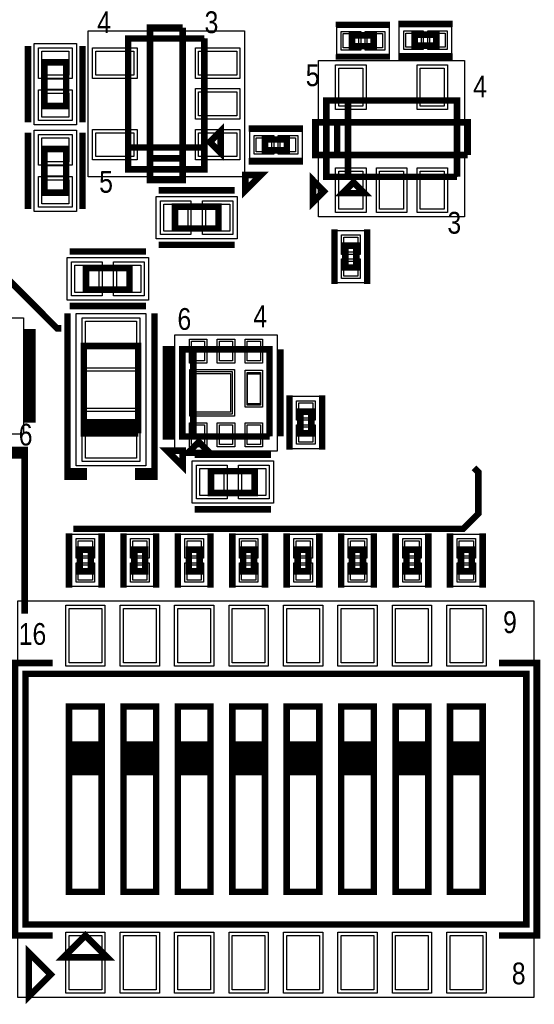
# Model space of a CAD drawing. Extents: x -10 to 137, y -26 to 192.
# Tile 68 of 78: x 63 to 75, y 118 to 141. Entities that reach past the tile are written whole.
import ezdxf

# ---------------------------------------------------------------- set-up
doc = ezdxf.new("R2010")
doc.units = 0
for name, color, linetype in [('PG_ASSEMBLY_TOP', 120, 'CONTINUOUS'), ('PG_DFA_BOUND_TOP', 95, 'CONTINUOUS'), ('PG_PASTEMASK_TOP', 212, 'CONTINUOUS'), ('PG_PLACE_BOUND_TOP', 23, 'CONTINUOUS'), ('PG_SILKSCREEN_TOP', 7, 'CONTINUOUS'), ('PIN_PASTEMASK_TOP', 212, 'CONTINUOUS'), ('PIN_SOLDERMASK_TOP', 110, 'CONTINUOUS'), ('PIN_TOP', 140, 'CONTINUOUS'), ('VKO_TOP', 243, 'CONTINUOUS')]:
    doc.layers.add(name, color=color, linetype=linetype)

msp = doc.modelspace()

# ---------------------------------------------------------------- linework, layer by layer
at = {"layer": 'PG_ASSEMBLY_TOP', "const_width": 0.1524}
for points in [[(67.317729, 140.383636), (65.539729, 140.383636), (65.539729, 137.335636), (67.317729, 137.335636), (67.317729, 137.843636), (65.539729, 137.843636)], [(65.539729, 137.843636), (67.317729, 137.843636), (67.317729, 140.383636)], [(70.762114, 140.204444), (71.270114, 140.204444), (71.270114, 140.458444), (70.762114, 140.458444), (70.762114, 140.204444)], [(72.222614, 140.216636), (72.730614, 140.216636), (72.730614, 140.470636), (72.222614, 140.470636), (72.222614, 140.216636)], [(63.586469, 139.82763), (63.586469, 138.81163), (64.094469, 138.81163), (64.094469, 139.82763), (63.586469, 139.82763)], [(73.209912, 137.160508), (73.209912, 138.938508), (70.161912, 138.938508), (70.161912, 137.160508), (70.669912, 137.160508), (70.669912, 138.938508)], [(70.669912, 138.938508), (70.669912, 137.160508), (73.209912, 137.160508)], [(67.444729, 137.970636), (67.698729, 137.716636), (67.698729, 138.224636), (67.444729, 137.970636)], [(69.242033, 138.031342), (68.734033, 138.031342), (68.734033, 137.777342), (69.242033, 137.777342), (69.242033, 138.031342)], [(63.586469, 137.807822), (63.586469, 136.791822), (64.094469, 136.791822), (64.094469, 137.807822), (63.586469, 137.807822)], [(70.796912, 137.033508), (70.542912, 136.779508), (71.050912, 136.779508), (70.796912, 137.033508)], [(67.647929, 136.462892), (66.631929, 136.462892), (66.631929, 135.954892), (67.647929, 135.954892), (67.647929, 136.462892)], [(70.608952, 135.553704), (70.608952, 135.045704), (70.862952, 135.045704), (70.862952, 135.553704), (70.608952, 135.553704)], [(65.572894, 135.03783), (64.556894, 135.03783), (64.556894, 134.52983), (65.572894, 134.52983), (65.572894, 135.03783)], [(65.775078, 131.18465), (65.775078, 133.21665), (64.505078, 133.21665), (64.505078, 131.31165)], [(68.838064, 131.10972), (68.838064, 133.14172), (66.806064, 133.14172), (66.806064, 131.10972), (67.060064, 131.10972), (67.060064, 133.14172)], [(67.060064, 133.14172), (67.060064, 131.10972), (68.838064, 131.10972)], [(69.5579, 131.689094), (69.5579, 131.181094), (69.8119, 131.181094), (69.8119, 131.689094), (69.5579, 131.689094)], [(64.505078, 131.31165), (64.505078, 131.43865), (65.775078, 131.43865), (65.775078, 131.31165), (64.505078, 131.31165), (64.505078, 131.18465), (65.775078, 131.18465)], [(67.187064, 130.98272), (66.933064, 130.72872), (67.441064, 130.72872), (67.187064, 130.98272)], [(67.474084, 129.794), (68.490084, 129.794), (68.490084, 130.302), (67.474084, 130.302), (67.474084, 129.794)], [(64.6684, 127.965708), (64.6684, 128.473708), (64.4144, 128.473708), (64.4144, 127.965708), (64.6684, 127.965708)], [(65.9384, 127.965708), (65.9384, 128.473708), (65.6844, 128.473708), (65.6844, 127.965708), (65.9384, 127.965708)], [(67.2084, 127.965708), (67.2084, 128.473708), (66.9544, 128.473708), (66.9544, 127.965708), (67.2084, 127.965708)], [(68.4784, 127.965708), (68.4784, 128.473708), (68.2244, 128.473708), (68.2244, 127.965708), (68.4784, 127.965708)], [(69.7484, 127.965708), (69.7484, 128.473708), (69.4944, 128.473708), (69.4944, 127.965708), (69.7484, 127.965708)], [(71.0184, 127.965708), (71.0184, 128.473708), (70.7644, 128.473708), (70.7644, 127.965708), (71.0184, 127.965708)], [(72.2884, 127.965708), (72.2884, 128.473708), (72.0344, 128.473708), (72.0344, 127.965708), (72.2884, 127.965708)], [(73.5584, 127.965708), (73.5584, 128.473708), (73.3044, 128.473708), (73.3044, 127.965708), (73.5584, 127.965708)], [(63.1444, 119.7356), (74.8284, 119.7356), (74.8284, 125.5776), (63.1444, 125.5776), (63.1444, 119.7356)], [(64.1604, 124.8156), (64.9224, 124.8156), (64.9224, 120.4976), (64.1604, 120.4976), (64.1604, 123.2916), (64.9224, 123.2916), (64.9224, 123.4186), (64.1604, 123.4186), (64.1604, 123.5456), (64.9224, 123.5456), (64.9224, 123.6726), (64.1604, 123.6726), (64.1604, 123.7996), (64.9224, 123.7996), (64.9224, 123.9266), (64.1604, 123.9266), (64.1604, 123.2916), (64.1604, 124.8156)], [(65.4304, 124.8156), (66.1924, 124.8156), (66.1924, 120.4976), (65.4304, 120.4976), (65.4304, 123.2916), (66.1924, 123.2916), (66.1924, 123.4186), (65.4304, 123.4186), (65.4304, 123.5456), (66.1924, 123.5456), (66.1924, 123.6726), (65.4304, 123.6726), (65.4304, 123.7996), (66.1924, 123.7996), (66.1924, 123.9266), (65.4304, 123.9266), (65.4304, 123.2916), (65.4304, 124.8156)], [(66.7004, 124.8156), (67.4624, 124.8156), (67.4624, 120.4976), (66.7004, 120.4976), (66.7004, 123.2916), (67.4624, 123.2916), (67.4624, 123.4186), (66.7004, 123.4186), (66.7004, 123.5456), (67.4624, 123.5456), (67.4624, 123.6726), (66.7004, 123.6726), (66.7004, 123.7996), (67.4624, 123.7996), (67.4624, 123.9266), (66.7004, 123.9266), (66.7004, 123.2916), (66.7004, 124.8156)], [(67.9704, 124.8156), (68.7324, 124.8156), (68.7324, 120.4976), (67.9704, 120.4976), (67.9704, 123.2916), (68.7324, 123.2916), (68.7324, 123.4186), (67.9704, 123.4186), (67.9704, 123.5456), (68.7324, 123.5456), (68.7324, 123.6726), (67.9704, 123.6726), (67.9704, 123.7996), (68.7324, 123.7996), (68.7324, 123.9266), (67.9704, 123.9266), (67.9704, 123.2916), (67.9704, 124.8156)], [(69.2404, 124.8156), (70.0024, 124.8156), (70.0024, 120.4976), (69.2404, 120.4976), (69.2404, 123.2916), (70.0024, 123.2916), (70.0024, 123.4186), (69.2404, 123.4186), (69.2404, 123.5456), (70.0024, 123.5456), (70.0024, 123.6726), (69.2404, 123.6726), (69.2404, 123.7996), (70.0024, 123.7996), (70.0024, 123.9266), (69.2404, 123.9266), (69.2404, 123.2916), (69.2404, 124.8156)], [(70.5104, 124.8156), (71.2724, 124.8156), (71.2724, 120.4976), (70.5104, 120.4976), (70.5104, 123.2916), (71.2724, 123.2916), (71.2724, 123.4186), (70.5104, 123.4186), (70.5104, 123.5456), (71.2724, 123.5456), (71.2724, 123.6726), (70.5104, 123.6726), (70.5104, 123.7996), (71.2724, 123.7996), (71.2724, 123.9266), (70.5104, 123.9266), (70.5104, 123.2916), (70.5104, 124.8156)], [(71.7804, 124.8156), (72.5424, 124.8156), (72.5424, 120.4976), (71.7804, 120.4976), (71.7804, 123.2916), (72.5424, 123.2916), (72.5424, 123.4186), (71.7804, 123.4186), (71.7804, 123.5456), (72.5424, 123.5456), (72.5424, 123.6726), (71.7804, 123.6726), (71.7804, 123.7996), (72.5424, 123.7996), (72.5424, 123.9266), (71.7804, 123.9266), (71.7804, 123.2916), (71.7804, 124.8156)], [(73.0504, 124.8156), (73.8124, 124.8156), (73.8124, 120.4976), (73.0504, 120.4976), (73.0504, 123.2916), (73.8124, 123.2916), (73.8124, 123.4186), (73.0504, 123.4186), (73.0504, 123.5456), (73.8124, 123.5456), (73.8124, 123.6726), (73.0504, 123.6726), (73.0504, 123.7996), (73.8124, 123.7996), (73.8124, 123.9266), (73.0504, 123.9266), (73.0504, 123.2916), (73.0504, 124.8156)], [(64.5414, 119.4816), (64.0334, 118.9736), (65.0494, 118.9736), (64.5414, 119.4816)]]:
    msp.add_lwpolyline(points, dxfattribs=at)
at = {"layer": 'PG_DFA_BOUND_TOP'}
for points in [[(71.866506, 140.026136), (71.866506, 140.661136), (73.086722, 140.661136), (73.086722, 140.026136)], [(64.606533, 137.157836), (64.606533, 140.561436), (68.250925, 140.561436), (68.250925, 137.157836)], [(70.405915, 140.013944), (70.405915, 140.648944), (71.626313, 140.648944), (71.626313, 140.013944)], [(63.345169, 138.372464), (63.345169, 140.266796), (64.335769, 140.266796), (64.335769, 138.372464)], [(69.984112, 136.227312), (69.984112, 139.871704), (73.387712, 139.871704), (73.387712, 136.227312)], [(63.345169, 136.352656), (63.345169, 138.246988), (64.335769, 138.246988), (64.335769, 136.352656)], [(68.377925, 137.586842), (68.377925, 138.221842), (69.598141, 138.221842), (69.598141, 137.586842)], [(66.192763, 135.713592), (66.192763, 136.704192), (68.087095, 136.704192), (68.087095, 135.713592)], [(70.418452, 135.909812), (71.053452, 135.909812), (71.053452, 134.689596), (70.418452, 134.689596)], [(64.117728, 134.28853), (64.117728, 135.27913), (66.01206, 135.27913), (66.01206, 134.28853)], [(60.711842, 131.1656), (60.711842, 133.877812), (63.099442, 133.877812), (63.099442, 131.1656)], [(64.327278, 130.426714), (64.327278, 133.974586), (65.952878, 133.974586), (65.952878, 130.426714)], [(66.628264, 130.769614), (66.628264, 133.481826), (69.015864, 133.481826), (69.015864, 130.769614)], [(69.3674, 130.824986), (69.3674, 132.045202), (70.0024, 132.045202), (70.0024, 130.824986)], [(68.92925, 130.5433), (68.92925, 129.5527), (67.034918, 129.5527), (67.034918, 130.5433)], [(64.2239, 127.6096), (64.2239, 128.829816), (64.8589, 128.829816), (64.8589, 127.6096)], [(65.4939, 127.6096), (65.4939, 128.829816), (66.1289, 128.829816), (66.1289, 127.6096)], [(66.7639, 127.6096), (66.7639, 128.829816), (67.3989, 128.829816), (67.3989, 127.6096)], [(68.0339, 127.6096), (68.0339, 128.829816), (68.6689, 128.829816), (68.6689, 127.6096)], [(69.3039, 127.6096), (69.3039, 128.829816), (69.9389, 128.829816), (69.9389, 127.6096)], [(70.5739, 127.6096), (70.5739, 128.829816), (71.2089, 128.829816), (71.2089, 127.6096)], [(71.8439, 127.6096), (71.8439, 128.829816), (72.4789, 128.829816), (72.4789, 127.6096)], [(73.1139, 127.6096), (73.1139, 128.829816), (73.7489, 128.829816), (73.7489, 127.6096)], [(62.9666, 118.0338), (62.9666, 127.2794), (75.0062, 127.2794), (75.0062, 118.0338)]]:
    msp.add_lwpolyline(points, close=True, dxfattribs=at)
at = {"layer": 'PG_PASTEMASK_TOP'}
for points in [[(67.067176, 131.675632), (67.067176, 132.575808), (67.926966, 132.575808), (67.926966, 131.675632)], [(68.327016, 131.870704), (68.327016, 132.570728), (68.617084, 132.570728), (68.617084, 131.870704)]]:
    msp.add_lwpolyline(points, close=True, dxfattribs=at)
at = {"layer": 'PG_PLACE_BOUND_TOP'}
for points in [[(70.762114, 140.204444), (71.270114, 140.204444), (71.270114, 140.458444), (70.762114, 140.458444)], [(72.222614, 140.216636), (72.222614, 140.470636), (72.730614, 140.470636), (72.730614, 140.216636)], [(65.539729, 137.335636), (65.539729, 140.383636), (67.317729, 140.383636), (67.317729, 137.335636)], [(63.586469, 138.81163), (63.586469, 139.82763), (64.094469, 139.82763), (64.094469, 138.81163)], [(70.161912, 137.160508), (70.161912, 138.938508), (73.209912, 138.938508), (73.209912, 137.160508)], [(68.734033, 137.777342), (68.734033, 138.031342), (69.242033, 138.031342), (69.242033, 137.777342)], [(63.586469, 136.791822), (63.586469, 137.807822), (64.094469, 137.807822), (64.094469, 136.791822)], [(66.631929, 135.954892), (66.631929, 136.462892), (67.647929, 136.462892), (67.647929, 135.954892)], [(70.608952, 135.553704), (70.862952, 135.553704), (70.862952, 135.045704), (70.608952, 135.045704)], [(64.556894, 134.52983), (64.556894, 135.03783), (65.572894, 135.03783), (65.572894, 134.52983)], [(64.505078, 131.18465), (64.505078, 133.21665), (65.775078, 133.21665), (65.775078, 131.18465)], [(66.806064, 131.10972), (66.806064, 133.14172), (68.838064, 133.14172), (68.838064, 131.10972)], [(69.5579, 131.181094), (69.5579, 131.689094), (69.8119, 131.689094), (69.8119, 131.181094)], [(68.490084, 130.302), (68.490084, 129.794), (67.474084, 129.794), (67.474084, 130.302)], [(64.4144, 127.965708), (64.4144, 128.473708), (64.6684, 128.473708), (64.6684, 127.965708)], [(65.6844, 127.965708), (65.6844, 128.473708), (65.9384, 128.473708), (65.9384, 127.965708)], [(66.9544, 127.965708), (66.9544, 128.473708), (67.2084, 128.473708), (67.2084, 127.965708)], [(68.2244, 127.965708), (68.2244, 128.473708), (68.4784, 128.473708), (68.4784, 127.965708)], [(69.4944, 127.965708), (69.4944, 128.473708), (69.7484, 128.473708), (69.7484, 127.965708)], [(70.7644, 127.965708), (70.7644, 128.473708), (71.0184, 128.473708), (71.0184, 127.965708)], [(72.0344, 127.965708), (72.0344, 128.473708), (72.2884, 128.473708), (72.2884, 127.965708)], [(73.3044, 127.965708), (73.3044, 128.473708), (73.5584, 128.473708), (73.5584, 127.965708)], [(63.1444, 119.7356), (63.1444, 125.5776), (74.8284, 125.5776), (74.8284, 119.7356)]]:
    msp.add_lwpolyline(points, close=True, dxfattribs=at)
at = {"layer": 'PG_SILKSCREEN_TOP'}
for points, const_width in [([(66.809729, 140.637636), (66.047729, 140.637636), (66.047729, 137.081636), (66.809729, 137.081636), (66.809729, 137.589636), (66.047729, 137.589636)], 0.1524), ([(66.047729, 137.589636), (66.809729, 137.589636), (66.809729, 140.637636)], 0.1524), ([(70.381114, 140.712444), (71.651114, 140.712444)], 0.127), ([(71.841614, 140.724636), (73.111614, 140.724636)], 0.1524), ([(63.205469, 140.20863), (63.205469, 138.43063)], 0.1524), ([(64.475469, 140.20863), (64.475469, 138.43063)], 0.1524), ([(70.381114, 139.950444), (71.651114, 139.950444)], 0.127), ([(71.841614, 139.962636), (73.111614, 139.962636)], 0.1524), ([(69.623033, 138.285342), (68.353033, 138.285342)], 0.1524), ([(73.463912, 137.668508), (73.463912, 138.430508), (69.907912, 138.430508), (69.907912, 137.668508), (70.415912, 137.668508), (70.415912, 138.430508)], 0.1524), ([(70.415912, 138.430508), (70.415912, 137.668508), (73.463912, 137.668508)], 0.1524), ([(63.205469, 138.188822), (63.205469, 136.410822)], 0.1524), ([(64.475469, 138.188822), (64.475469, 136.410822)], 0.1524), ([(69.623033, 137.523342), (68.353033, 137.523342)], 0.1524), ([(68.275563, 137.204318), (68.275563, 136.844908), (68.634973, 137.204318), (68.275563, 137.204318)], 0.1524), ([(70.10781, 136.824212), (69.85381, 137.078212), (69.85381, 136.570212), (70.10781, 136.824212)], 0.1524), ([(68.028929, 136.843892), (66.250929, 136.843892)], 0.1524), ([(70.354952, 135.934704), (70.354952, 134.664704)], 0.1524), ([(71.116952, 135.934704), (71.116952, 134.664704)], 0.1524), ([(68.028929, 135.573892), (66.250929, 135.573892)], 0.1524), ([(65.953894, 135.41883), (64.175894, 135.41883)], 0.1524), ([(63.9826, 133.6294), (63.881, 133.6294), (62.5602, 134.9502), (62.1792, 134.9502)], 0.1524), ([(64.505078, 130.16865), (64.124078, 130.16865), (64.124078, 130.29565), (64.505078, 130.29565), (64.505078, 130.16865), (64.124078, 130.16865), (64.124078, 133.97865)], 0.1524), ([(65.953894, 134.14883), (64.175894, 134.14883)], 0.1524), ([(65.775078, 130.16865), (66.156078, 130.16865), (66.156078, 130.29565), (65.775078, 130.29565), (65.775078, 130.16865), (66.156078, 130.16865), (66.156078, 133.97865)], 0.1524), ([(63.175642, 133.537706), (63.302642, 133.537706), (63.302642, 131.505706), (63.175642, 131.505706), (63.175642, 133.537706)], 0.1524), ([(66.552064, 131.10972), (66.425064, 131.10972), (66.425064, 133.14172), (66.552064, 133.14172), (66.552064, 131.10972)], 0.1524), ([(69.092064, 131.10972), (69.092064, 133.14172)], 0.1524), ([(69.3039, 132.070094), (69.3039, 130.800094)], 0.1524), ([(70.0659, 132.070094), (70.0659, 130.800094)], 0.1524), ([(62.745366, 130.792474), (63.126366, 130.792474), (63.126366, 130.665474), (62.745366, 130.665474), (62.745366, 130.792474), (63.126366, 130.792474), (63.126366, 126.982474)], 0.1524), ([(66.810895, 130.776952), (66.451683, 130.776952), (66.810895, 130.417743), (66.810895, 130.776952)], 0.1524), ([(67.093084, 130.683), (68.871084, 130.683)], 0.1524), ([(64.262, 128.9558), (73.3552, 128.9558), (73.7108, 129.3114), (73.7108, 130.2766), (73.6092, 130.3782)], 0.1524), ([(67.093084, 129.413), (68.871084, 129.413)], 0.1524), ([(64.1604, 127.584708), (64.1604, 128.854708)], 0.1524), ([(64.9224, 127.584708), (64.9224, 128.854708)], 0.1524), ([(65.4304, 127.584708), (65.4304, 128.854708)], 0.1524), ([(66.1924, 127.584708), (66.1924, 128.854708)], 0.1524), ([(66.7004, 127.584708), (66.7004, 128.854708)], 0.1524), ([(67.4624, 127.584708), (67.4624, 128.854708)], 0.1524), ([(67.9704, 127.584708), (67.9704, 128.854708)], 0.1524), ([(68.7324, 127.584708), (68.7324, 128.854708)], 0.1524), ([(69.2404, 127.584708), (69.2404, 128.854708)], 0.1524), ([(70.0024, 127.584708), (70.0024, 128.854708)], 0.1524), ([(70.5104, 127.584708), (70.5104, 128.854708)], 0.1524), ([(71.2724, 127.584708), (71.2724, 128.854708)], 0.1524), ([(71.7804, 127.584708), (71.7804, 128.854708)], 0.1524), ([(72.5424, 127.584708), (72.5424, 128.854708)], 0.1524), ([(73.0504, 127.584708), (73.0504, 128.854708)], 0.1524), ([(73.8124, 127.584708), (73.8124, 128.854708)], 0.1524), ([(63.7794, 119.4816), (62.8904, 119.4816), (62.8904, 125.8316), (63.7794, 125.8316)], 0.1524), ([(74.1934, 125.8316), (75.0824, 125.8316), (75.0824, 119.4816), (74.1934, 119.4816)], 0.1524), ([(63.732664, 118.568724), (63.224664, 119.076724), (63.224664, 118.060724), (63.732664, 118.568724)], 0.1524)]:
    msp.add_lwpolyline(points, dxfattribs=dict(at, const_width=const_width))
at = {"layer": 'PIN_PASTEMASK_TOP'}
for points in [[(70.558315, 140.166344), (70.558315, 140.496544), (70.913915, 140.496544), (70.913915, 140.166344)], [(71.118313, 140.166344), (71.118313, 140.496544), (71.473913, 140.496544), (71.473913, 140.166344)], [(72.018906, 140.178536), (72.018906, 140.508736), (72.374506, 140.508736), (72.374506, 140.178536)], [(72.578722, 140.178536), (72.578722, 140.508736), (72.934322, 140.508736), (72.934322, 140.178536)], [(63.522969, 140.088996), (64.157969, 140.088996), (64.157969, 139.530196), (63.522969, 139.530196)], [(65.673333, 140.088996), (65.673333, 139.530196), (64.784333, 139.530196), (64.784333, 140.088996)], [(68.073125, 140.088996), (68.073125, 139.530196), (67.184125, 139.530196), (67.184125, 140.088996)], [(71.015352, 138.804904), (70.456552, 138.804904), (70.456552, 139.693904), (71.015352, 139.693904)], [(72.915272, 138.804904), (72.356472, 138.804904), (72.356472, 139.693904), (72.915272, 139.693904)], [(63.522969, 139.109064), (64.157969, 139.109064), (64.157969, 138.550264), (63.522969, 138.550264)], [(68.073125, 139.139036), (68.073125, 138.580236), (67.184125, 138.580236), (67.184125, 139.139036)], [(65.673333, 138.189076), (65.673333, 137.630276), (64.784333, 137.630276), (64.784333, 138.189076)], [(68.073125, 138.189076), (68.073125, 137.630276), (67.184125, 137.630276), (67.184125, 138.189076)], [(63.522969, 138.069188), (64.157969, 138.069188), (64.157969, 137.510388), (63.522969, 137.510388)], [(68.885925, 138.069442), (68.885925, 137.739242), (68.530325, 137.739242), (68.530325, 138.069442)], [(69.445741, 138.069442), (69.445741, 137.739242), (69.090141, 137.739242), (69.090141, 138.069442)], [(71.015352, 136.405112), (70.456552, 136.405112), (70.456552, 137.294112), (71.015352, 137.294112)], [(71.965312, 136.405112), (71.406512, 136.405112), (71.406512, 137.294112), (71.965312, 137.294112)], [(72.915272, 136.405112), (72.356472, 136.405112), (72.356472, 137.294112), (72.915272, 137.294112)], [(63.522969, 137.089256), (64.157969, 137.089256), (64.157969, 136.530456), (63.522969, 136.530456)], [(66.929363, 136.526392), (66.929363, 135.891392), (66.370563, 135.891392), (66.370563, 136.526392)], [(67.909295, 136.526392), (67.909295, 135.891392), (67.350495, 135.891392), (67.350495, 136.526392)], [(70.570852, 135.757412), (70.901052, 135.757412), (70.901052, 135.401812), (70.570852, 135.401812)], [(70.570852, 135.197596), (70.901052, 135.197596), (70.901052, 134.841996), (70.570852, 134.841996)], [(64.854328, 135.10133), (64.854328, 134.46633), (64.295528, 134.46633), (64.295528, 135.10133)], [(65.83426, 135.10133), (65.83426, 134.46633), (65.27546, 134.46633), (65.27546, 135.10133)], [(65.736978, 133.796786), (65.736978, 132.704586), (64.543178, 132.704586), (64.543178, 133.796786)], [(67.324478, 132.872226), (67.019678, 132.872226), (67.019678, 133.329426), (67.324478, 133.329426)], [(67.974464, 132.872226), (67.669664, 132.872226), (67.669664, 133.329426), (67.974464, 133.329426)], [(68.62445, 132.872226), (68.31965, 132.872226), (68.31965, 133.329426), (68.62445, 133.329426)], [(69.5198, 131.892802), (69.85, 131.892802), (69.85, 131.537202), (69.5198, 131.537202)], [(65.736978, 131.696714), (65.736978, 130.604514), (64.543178, 130.604514), (64.543178, 131.696714)], [(67.324478, 130.922014), (67.019678, 130.922014), (67.019678, 131.379214), (67.324478, 131.379214)], [(67.974464, 130.922014), (67.669664, 130.922014), (67.669664, 131.379214), (67.974464, 131.379214)], [(68.62445, 130.922014), (68.31965, 130.922014), (68.31965, 131.379214), (68.62445, 131.379214)], [(69.5198, 131.332986), (69.85, 131.332986), (69.85, 130.977386), (69.5198, 130.977386)], [(67.212718, 129.7305), (67.212718, 130.3655), (67.771518, 130.3655), (67.771518, 129.7305)], [(68.19265, 129.7305), (68.19265, 130.3655), (68.75145, 130.3655), (68.75145, 129.7305)], [(64.7065, 128.321816), (64.3763, 128.321816), (64.3763, 128.677416), (64.7065, 128.677416)], [(65.9765, 128.321816), (65.6463, 128.321816), (65.6463, 128.677416), (65.9765, 128.677416)], [(67.2465, 128.321816), (66.9163, 128.321816), (66.9163, 128.677416), (67.2465, 128.677416)], [(68.5165, 128.321816), (68.1863, 128.321816), (68.1863, 128.677416), (68.5165, 128.677416)], [(69.7865, 128.321816), (69.4563, 128.321816), (69.4563, 128.677416), (69.7865, 128.677416)], [(71.0565, 128.321816), (70.7263, 128.321816), (70.7263, 128.677416), (71.0565, 128.677416)], [(72.3265, 128.321816), (71.9963, 128.321816), (71.9963, 128.677416), (72.3265, 128.677416)], [(73.5965, 128.321816), (73.2663, 128.321816), (73.2663, 128.677416), (73.5965, 128.677416)], [(64.7065, 127.762), (64.3763, 127.762), (64.3763, 128.1176), (64.7065, 128.1176)], [(65.9765, 127.762), (65.6463, 127.762), (65.6463, 128.1176), (65.9765, 128.1176)], [(67.2465, 127.762), (66.9163, 127.762), (66.9163, 128.1176), (67.2465, 128.1176)], [(68.5165, 127.762), (68.1863, 127.762), (68.1863, 128.1176), (68.5165, 128.1176)], [(69.7865, 127.762), (69.4563, 127.762), (69.4563, 128.1176), (69.7865, 128.1176)], [(71.0565, 127.762), (70.7263, 127.762), (70.7263, 128.1176), (71.0565, 128.1176)], [(72.3265, 127.762), (71.9963, 127.762), (71.9963, 128.1176), (72.3265, 128.1176)], [(73.5965, 127.762), (73.2663, 127.762), (73.2663, 128.1176), (73.5965, 128.1176)], [(64.1604, 125.8316), (64.1604, 127.1016), (64.9224, 127.1016), (64.9224, 125.8316)], [(65.4304, 125.8316), (65.4304, 127.1016), (66.1924, 127.1016), (66.1924, 125.8316)], [(66.7004, 125.8316), (66.7004, 127.1016), (67.4624, 127.1016), (67.4624, 125.8316)], [(67.9704, 125.8316), (67.9704, 127.1016), (68.7324, 127.1016), (68.7324, 125.8316)], [(69.2404, 125.8316), (69.2404, 127.1016), (70.0024, 127.1016), (70.0024, 125.8316)], [(70.5104, 125.8316), (70.5104, 127.1016), (71.2724, 127.1016), (71.2724, 125.8316)], [(71.7804, 125.8316), (71.7804, 127.1016), (72.5424, 127.1016), (72.5424, 125.8316)], [(73.0504, 125.8316), (73.0504, 127.1016), (73.8124, 127.1016), (73.8124, 125.8316)], [(64.1604, 118.2116), (64.1604, 119.4816), (64.9224, 119.4816), (64.9224, 118.2116)], [(65.4304, 118.2116), (65.4304, 119.4816), (66.1924, 119.4816), (66.1924, 118.2116)], [(66.7004, 118.2116), (66.7004, 119.4816), (67.4624, 119.4816), (67.4624, 118.2116)], [(67.9704, 118.2116), (67.9704, 119.4816), (68.7324, 119.4816), (68.7324, 118.2116)], [(69.2404, 118.2116), (69.2404, 119.4816), (70.0024, 119.4816), (70.0024, 118.2116)], [(70.5104, 118.2116), (70.5104, 119.4816), (71.2724, 119.4816), (71.2724, 118.2116)], [(71.7804, 118.2116), (71.7804, 119.4816), (72.5424, 119.4816), (72.5424, 118.2116)], [(73.0504, 118.2116), (73.0504, 119.4816), (73.8124, 119.4816), (73.8124, 118.2116)]]:
    msp.add_lwpolyline(points, close=True, dxfattribs=at)
at = {"layer": 'PIN_SOLDERMASK_TOP'}
for points in [[(70.507515, 140.115544), (70.507515, 140.547344), (70.964715, 140.547344), (70.964715, 140.115544)], [(71.067513, 140.115544), (71.067513, 140.547344), (71.524713, 140.547344), (71.524713, 140.115544)], [(71.968106, 140.127736), (71.968106, 140.559536), (72.425306, 140.559536), (72.425306, 140.127736)], [(72.527922, 140.127736), (72.527922, 140.559536), (72.985122, 140.559536), (72.985122, 140.127736)], [(63.446769, 140.165196), (64.234169, 140.165196), (64.234169, 139.453996), (63.446769, 139.453996)], [(65.749533, 140.165196), (65.749533, 139.453996), (64.708133, 139.453996), (64.708133, 140.165196)], [(68.149325, 140.165196), (68.149325, 139.453996), (67.107925, 139.453996), (67.107925, 140.165196)], [(71.091552, 138.728704), (70.380352, 138.728704), (70.380352, 139.770104), (71.091552, 139.770104)], [(72.991472, 138.728704), (72.280272, 138.728704), (72.280272, 139.770104), (72.991472, 139.770104)], [(63.446769, 139.185264), (64.234169, 139.185264), (64.234169, 138.474064), (63.446769, 138.474064)], [(68.149325, 139.215236), (68.149325, 138.504036), (67.107925, 138.504036), (67.107925, 139.215236)], [(63.446769, 138.145388), (64.234169, 138.145388), (64.234169, 137.434188), (63.446769, 137.434188)], [(65.749533, 138.265276), (65.749533, 137.554076), (64.708133, 137.554076), (64.708133, 138.265276)], [(68.149325, 138.265276), (68.149325, 137.554076), (67.107925, 137.554076), (67.107925, 138.265276)], [(68.936725, 138.120242), (68.936725, 137.688442), (68.479525, 137.688442), (68.479525, 138.120242)], [(69.496541, 138.120242), (69.496541, 137.688442), (69.039341, 137.688442), (69.039341, 138.120242)], [(71.091552, 136.328912), (70.380352, 136.328912), (70.380352, 137.370312), (71.091552, 137.370312)], [(72.041512, 136.328912), (71.330312, 136.328912), (71.330312, 137.370312), (72.041512, 137.370312)], [(72.991472, 136.328912), (72.280272, 136.328912), (72.280272, 137.370312), (72.991472, 137.370312)], [(63.446769, 137.165456), (64.234169, 137.165456), (64.234169, 136.454256), (63.446769, 136.454256)], [(67.005563, 136.602592), (67.005563, 135.815192), (66.294363, 135.815192), (66.294363, 136.602592)], [(67.985495, 136.602592), (67.985495, 135.815192), (67.274295, 135.815192), (67.274295, 136.602592)], [(70.520052, 135.808212), (70.951852, 135.808212), (70.951852, 135.351012), (70.520052, 135.351012)], [(64.930528, 135.17753), (64.930528, 134.39013), (64.219328, 134.39013), (64.219328, 135.17753)], [(65.91046, 135.17753), (65.91046, 134.39013), (65.19926, 134.39013), (65.19926, 135.17753)], [(70.520052, 135.248396), (70.951852, 135.248396), (70.951852, 134.791196), (70.520052, 134.791196)], [(65.813178, 133.872986), (65.813178, 132.628386), (64.466978, 132.628386), (64.466978, 133.872986)], [(67.375278, 132.821426), (66.968878, 132.821426), (66.968878, 133.380226), (67.375278, 133.380226)], [(68.025264, 132.821426), (67.618864, 132.821426), (67.618864, 133.380226), (68.025264, 133.380226)], [(68.67525, 132.821426), (68.26885, 132.821426), (68.26885, 133.380226), (68.67525, 133.380226)], [(68.017644, 131.57962), (66.976244, 131.57962), (66.976244, 132.67182), (68.017644, 132.67182)], [(68.67525, 131.788916), (68.26885, 131.788916), (68.26885, 132.652516), (68.67525, 132.652516)], [(69.469, 131.943602), (69.9008, 131.943602), (69.9008, 131.486402), (69.469, 131.486402)], [(65.813178, 131.772914), (65.813178, 130.528314), (64.466978, 130.528314), (64.466978, 131.772914)], [(67.375278, 130.871214), (66.968878, 130.871214), (66.968878, 131.430014), (67.375278, 131.430014)], [(68.025264, 130.871214), (67.618864, 130.871214), (67.618864, 131.430014), (68.025264, 131.430014)], [(68.67525, 130.871214), (68.26885, 130.871214), (68.26885, 131.430014), (68.67525, 131.430014)], [(69.469, 131.383786), (69.9008, 131.383786), (69.9008, 130.926586), (69.469, 130.926586)], [(67.136518, 129.6543), (67.136518, 130.4417), (67.847718, 130.4417), (67.847718, 129.6543)], [(68.11645, 129.6543), (68.11645, 130.4417), (68.82765, 130.4417), (68.82765, 129.6543)], [(64.7573, 128.271016), (64.3255, 128.271016), (64.3255, 128.728216), (64.7573, 128.728216)], [(66.0273, 128.271016), (65.5955, 128.271016), (65.5955, 128.728216), (66.0273, 128.728216)], [(67.2973, 128.271016), (66.8655, 128.271016), (66.8655, 128.728216), (67.2973, 128.728216)], [(68.5673, 128.271016), (68.1355, 128.271016), (68.1355, 128.728216), (68.5673, 128.728216)], [(69.8373, 128.271016), (69.4055, 128.271016), (69.4055, 128.728216), (69.8373, 128.728216)], [(71.1073, 128.271016), (70.6755, 128.271016), (70.6755, 128.728216), (71.1073, 128.728216)], [(72.3773, 128.271016), (71.9455, 128.271016), (71.9455, 128.728216), (72.3773, 128.728216)], [(73.6473, 128.271016), (73.2155, 128.271016), (73.2155, 128.728216), (73.6473, 128.728216)], [(64.7573, 127.7112), (64.3255, 127.7112), (64.3255, 128.1684), (64.7573, 128.1684)], [(66.0273, 127.7112), (65.5955, 127.7112), (65.5955, 128.1684), (66.0273, 128.1684)], [(67.2973, 127.7112), (66.8655, 127.7112), (66.8655, 128.1684), (67.2973, 128.1684)], [(68.5673, 127.7112), (68.1355, 127.7112), (68.1355, 128.1684), (68.5673, 128.1684)], [(69.8373, 127.7112), (69.4055, 127.7112), (69.4055, 128.1684), (69.8373, 128.1684)], [(71.1073, 127.7112), (70.6755, 127.7112), (70.6755, 128.1684), (71.1073, 128.1684)], [(72.3773, 127.7112), (71.9455, 127.7112), (71.9455, 128.1684), (72.3773, 128.1684)], [(73.6473, 127.7112), (73.2155, 127.7112), (73.2155, 128.1684), (73.6473, 128.1684)], [(64.0842, 125.7554), (64.0842, 127.1778), (64.9986, 127.1778), (64.9986, 125.7554)], [(65.3542, 125.7554), (65.3542, 127.1778), (66.2686, 127.1778), (66.2686, 125.7554)], [(66.6242, 125.7554), (66.6242, 127.1778), (67.5386, 127.1778), (67.5386, 125.7554)], [(67.8942, 125.7554), (67.8942, 127.1778), (68.8086, 127.1778), (68.8086, 125.7554)], [(69.1642, 125.7554), (69.1642, 127.1778), (70.0786, 127.1778), (70.0786, 125.7554)], [(70.4342, 125.7554), (70.4342, 127.1778), (71.3486, 127.1778), (71.3486, 125.7554)], [(71.7042, 125.7554), (71.7042, 127.1778), (72.6186, 127.1778), (72.6186, 125.7554)], [(72.9742, 125.7554), (72.9742, 127.1778), (73.8886, 127.1778), (73.8886, 125.7554)], [(64.0842, 118.1354), (64.0842, 119.5578), (64.9986, 119.5578), (64.9986, 118.1354)], [(65.3542, 118.1354), (65.3542, 119.5578), (66.2686, 119.5578), (66.2686, 118.1354)], [(66.6242, 118.1354), (66.6242, 119.5578), (67.5386, 119.5578), (67.5386, 118.1354)], [(67.8942, 118.1354), (67.8942, 119.5578), (68.8086, 119.5578), (68.8086, 118.1354)], [(69.1642, 118.1354), (69.1642, 119.5578), (70.0786, 119.5578), (70.0786, 118.1354)], [(70.4342, 118.1354), (70.4342, 119.5578), (71.3486, 119.5578), (71.3486, 118.1354)], [(71.7042, 118.1354), (71.7042, 119.5578), (72.6186, 119.5578), (72.6186, 118.1354)], [(72.9742, 118.1354), (72.9742, 119.5578), (73.8886, 119.5578), (73.8886, 118.1354)]]:
    msp.add_lwpolyline(points, close=True, dxfattribs=at)
at = {"layer": 'PIN_TOP'}
for points in [[(70.558315, 140.166344), (70.558315, 140.496544), (70.913915, 140.496544), (70.913915, 140.166344)], [(71.118313, 140.166344), (71.118313, 140.496544), (71.473913, 140.496544), (71.473913, 140.166344)], [(72.018906, 140.178536), (72.018906, 140.508736), (72.374506, 140.508736), (72.374506, 140.178536)], [(72.578722, 140.178536), (72.578722, 140.508736), (72.934322, 140.508736), (72.934322, 140.178536)], [(63.522969, 140.088996), (64.157969, 140.088996), (64.157969, 139.530196), (63.522969, 139.530196)], [(65.673333, 140.088996), (65.673333, 139.530196), (64.784333, 139.530196), (64.784333, 140.088996)], [(68.073125, 140.088996), (68.073125, 139.530196), (67.184125, 139.530196), (67.184125, 140.088996)], [(71.015352, 138.804904), (70.456552, 138.804904), (70.456552, 139.693904), (71.015352, 139.693904)], [(72.915272, 138.804904), (72.356472, 138.804904), (72.356472, 139.693904), (72.915272, 139.693904)], [(63.522969, 139.109064), (64.157969, 139.109064), (64.157969, 138.550264), (63.522969, 138.550264)], [(68.073125, 139.139036), (68.073125, 138.580236), (67.184125, 138.580236), (67.184125, 139.139036)], [(65.673333, 138.189076), (65.673333, 137.630276), (64.784333, 137.630276), (64.784333, 138.189076)], [(68.073125, 138.189076), (68.073125, 137.630276), (67.184125, 137.630276), (67.184125, 138.189076)], [(63.522969, 138.069188), (64.157969, 138.069188), (64.157969, 137.510388), (63.522969, 137.510388)], [(68.885925, 138.069442), (68.885925, 137.739242), (68.530325, 137.739242), (68.530325, 138.069442)], [(69.445741, 138.069442), (69.445741, 137.739242), (69.090141, 137.739242), (69.090141, 138.069442)], [(71.015352, 136.405112), (70.456552, 136.405112), (70.456552, 137.294112), (71.015352, 137.294112)], [(71.965312, 136.405112), (71.406512, 136.405112), (71.406512, 137.294112), (71.965312, 137.294112)], [(72.915272, 136.405112), (72.356472, 136.405112), (72.356472, 137.294112), (72.915272, 137.294112)], [(63.522969, 137.089256), (64.157969, 137.089256), (64.157969, 136.530456), (63.522969, 136.530456)], [(66.929363, 136.526392), (66.929363, 135.891392), (66.370563, 135.891392), (66.370563, 136.526392)], [(67.909295, 136.526392), (67.909295, 135.891392), (67.350495, 135.891392), (67.350495, 136.526392)], [(70.570852, 135.757412), (70.901052, 135.757412), (70.901052, 135.401812), (70.570852, 135.401812)], [(70.570852, 135.197596), (70.901052, 135.197596), (70.901052, 134.841996), (70.570852, 134.841996)], [(64.854328, 135.10133), (64.854328, 134.46633), (64.295528, 134.46633), (64.295528, 135.10133)], [(65.83426, 135.10133), (65.83426, 134.46633), (65.27546, 134.46633), (65.27546, 135.10133)], [(65.736978, 133.796786), (65.736978, 132.704586), (64.543178, 132.704586), (64.543178, 133.796786)], [(67.324478, 132.872226), (67.019678, 132.872226), (67.019678, 133.329426), (67.324478, 133.329426)], [(67.974464, 132.872226), (67.669664, 132.872226), (67.669664, 133.329426), (67.974464, 133.329426)], [(68.62445, 132.872226), (68.31965, 132.872226), (68.31965, 133.329426), (68.62445, 133.329426)], [(67.966844, 131.63042), (67.027044, 131.63042), (67.027044, 132.62102), (67.966844, 132.62102)], [(68.62445, 131.839716), (68.31965, 131.839716), (68.31965, 132.601716), (68.62445, 132.601716)], [(69.5198, 131.892802), (69.85, 131.892802), (69.85, 131.537202), (69.5198, 131.537202)], [(65.736978, 131.696714), (65.736978, 130.604514), (64.543178, 130.604514), (64.543178, 131.696714)], [(67.324478, 130.922014), (67.019678, 130.922014), (67.019678, 131.379214), (67.324478, 131.379214)], [(67.974464, 130.922014), (67.669664, 130.922014), (67.669664, 131.379214), (67.974464, 131.379214)], [(68.62445, 130.922014), (68.31965, 130.922014), (68.31965, 131.379214), (68.62445, 131.379214)], [(69.5198, 131.332986), (69.85, 131.332986), (69.85, 130.977386), (69.5198, 130.977386)], [(67.212718, 129.7305), (67.212718, 130.3655), (67.771518, 130.3655), (67.771518, 129.7305)], [(68.19265, 129.7305), (68.19265, 130.3655), (68.75145, 130.3655), (68.75145, 129.7305)], [(64.7065, 128.321816), (64.3763, 128.321816), (64.3763, 128.677416), (64.7065, 128.677416)], [(65.9765, 128.321816), (65.6463, 128.321816), (65.6463, 128.677416), (65.9765, 128.677416)], [(67.2465, 128.321816), (66.9163, 128.321816), (66.9163, 128.677416), (67.2465, 128.677416)], [(68.5165, 128.321816), (68.1863, 128.321816), (68.1863, 128.677416), (68.5165, 128.677416)], [(69.7865, 128.321816), (69.4563, 128.321816), (69.4563, 128.677416), (69.7865, 128.677416)], [(71.0565, 128.321816), (70.7263, 128.321816), (70.7263, 128.677416), (71.0565, 128.677416)], [(72.3265, 128.321816), (71.9963, 128.321816), (71.9963, 128.677416), (72.3265, 128.677416)], [(73.5965, 128.321816), (73.2663, 128.321816), (73.2663, 128.677416), (73.5965, 128.677416)], [(64.7065, 127.762), (64.3763, 127.762), (64.3763, 128.1176), (64.7065, 128.1176)], [(65.9765, 127.762), (65.6463, 127.762), (65.6463, 128.1176), (65.9765, 128.1176)], [(67.2465, 127.762), (66.9163, 127.762), (66.9163, 128.1176), (67.2465, 128.1176)], [(68.5165, 127.762), (68.1863, 127.762), (68.1863, 128.1176), (68.5165, 128.1176)], [(69.7865, 127.762), (69.4563, 127.762), (69.4563, 128.1176), (69.7865, 128.1176)], [(71.0565, 127.762), (70.7263, 127.762), (70.7263, 128.1176), (71.0565, 128.1176)], [(72.3265, 127.762), (71.9963, 127.762), (71.9963, 128.1176), (72.3265, 128.1176)], [(73.5965, 127.762), (73.2663, 127.762), (73.2663, 128.1176), (73.5965, 128.1176)], [(64.1604, 125.8316), (64.1604, 127.1016), (64.9224, 127.1016), (64.9224, 125.8316)], [(65.4304, 125.8316), (65.4304, 127.1016), (66.1924, 127.1016), (66.1924, 125.8316)], [(66.7004, 125.8316), (66.7004, 127.1016), (67.4624, 127.1016), (67.4624, 125.8316)], [(67.9704, 125.8316), (67.9704, 127.1016), (68.7324, 127.1016), (68.7324, 125.8316)], [(69.2404, 125.8316), (69.2404, 127.1016), (70.0024, 127.1016), (70.0024, 125.8316)], [(70.5104, 125.8316), (70.5104, 127.1016), (71.2724, 127.1016), (71.2724, 125.8316)], [(71.7804, 125.8316), (71.7804, 127.1016), (72.5424, 127.1016), (72.5424, 125.8316)], [(73.0504, 125.8316), (73.0504, 127.1016), (73.8124, 127.1016), (73.8124, 125.8316)], [(64.1604, 118.2116), (64.1604, 119.4816), (64.9224, 119.4816), (64.9224, 118.2116)], [(65.4304, 118.2116), (65.4304, 119.4816), (66.1924, 119.4816), (66.1924, 118.2116)], [(66.7004, 118.2116), (66.7004, 119.4816), (67.4624, 119.4816), (67.4624, 118.2116)], [(67.9704, 118.2116), (67.9704, 119.4816), (68.7324, 119.4816), (68.7324, 118.2116)], [(69.2404, 118.2116), (69.2404, 119.4816), (70.0024, 119.4816), (70.0024, 118.2116)], [(70.5104, 118.2116), (70.5104, 119.4816), (71.2724, 119.4816), (71.2724, 118.2116)], [(71.7804, 118.2116), (71.7804, 119.4816), (72.5424, 119.4816), (72.5424, 118.2116)], [(73.0504, 118.2116), (73.0504, 119.4816), (73.8124, 119.4816), (73.8124, 118.2116)]]:
    msp.add_lwpolyline(points, close=True, dxfattribs=at)
at = {"layer": 'VKO_TOP'}
for points in [[(63.586469, 139.19263), (63.586469, 139.44663), (64.094469, 139.44663), (64.094469, 139.19263)], [(63.586469, 137.172822), (63.586469, 137.426822), (64.094469, 137.426822), (64.094469, 137.172822)], [(67.012929, 135.954892), (67.012929, 136.462892), (67.266929, 136.462892), (67.266929, 135.954892)], [(64.937894, 134.52983), (64.937894, 135.03783), (65.191894, 135.03783), (65.191894, 134.52983)], [(68.109084, 130.302), (68.109084, 129.794), (67.855084, 129.794), (67.855084, 130.302)]]:
    msp.add_lwpolyline(points, close=True, dxfattribs=at)

# ---------------------------------------------------------------- texts
at = {"layer": 'PG_SILKSCREEN_TOP', "width": 0.85}
for s, p in [('4', (64.817353, 140.508604)), ('3', (67.322809, 140.508604)), ('5', (69.68363, 139.27328)), ('4', (73.589134, 139.012168)), ('5', (64.863835, 136.789028)), ('3', (72.987916, 135.835644)), ('6', (66.690494, 133.593586)), ('4', (68.459858, 133.656324)), ('6', (62.987936, 130.8989)), ('9', (74.286364, 126.527306)), ('16', (62.987428, 126.25324)), ('8', (74.491596, 118.342156))]:
    msp.add_text(s, height=0.508, dxfattribs=at).set_placement(p)

doc.saveas('drawing.dxf')
